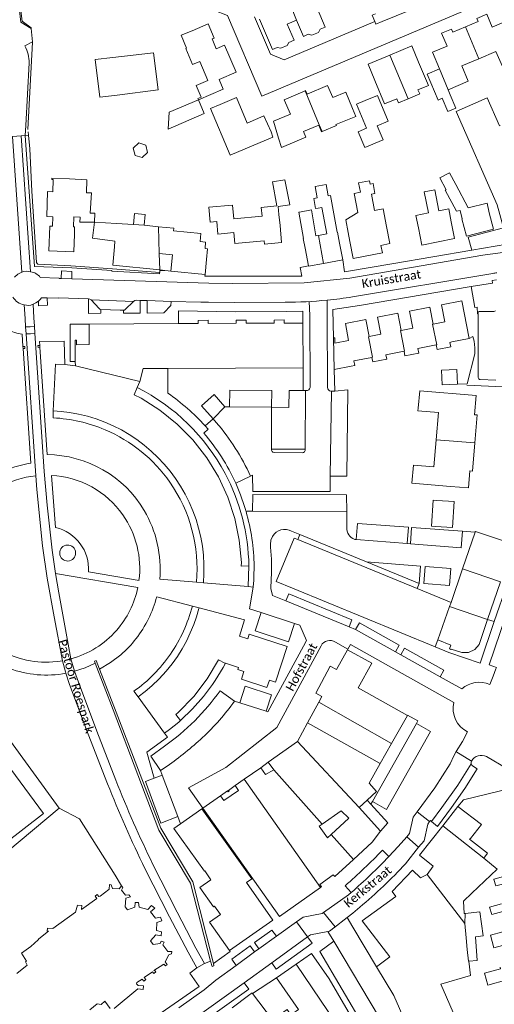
# Model space of a CAD drawing. Extents: x 177628 to 188968, y 384226 to 390673.
# Tile 143 of 256: x 183325 to 183461, y 386224 to 386505. Entities that reach past the tile are written whole.
import ezdxf

# ---------------------------------------------------------------- set-up
doc = ezdxf.new("R2010")
doc.units = 0
for name, color, linetype, lineweight in [('B01_D', 14, 'Continuous', 9), ('B01_F', 14, 'Continuous', 9), ('B01_T', 14, 'Continuous', 9), ('B02_F', 14, 'Continuous', 9), ('B02_T', 14, 'Continuous', 9), ('B07_D', 14, 'Continuous', 9), ('B07_T', 14, 'Continuous', 9), ('B11_D', 14, 'Continuous', 9), ('B11_F', 14, 'Continuous', 9), ('B11_S', 14, 'Continuous', 9), ('B14_F', 14, 'Continuous', 9), ('T01_T', 253, 'Continuous', 9), ('T03_F', 253, 'Continuous', 9), ('T03_T', 253, 'Continuous', 9), ('T04_F', 253, 'HAAG', 9), ('T04_T', 253, 'HAAG', 9), ('T05_F', 253, 'Continuous', 9), ('T05_T', 253, 'Continuous', 9), ('V00_F', 8, 'Continuous', 9), ('V00_T', 8, 'Continuous', 9), ('Z06', 7, 'Continuous', 9)]:
    doc.layers.add(name, color=color, linetype=linetype, lineweight=lineweight)
doc.styles.add('Legend', font='calibri.ttf')
doc.linetypes.add('HAAG', pattern='A,4,-1,[5,TOPOCAD.SHX,S=0.35,R=0,X=-0.35,Y=-0.35],-1', length=6)

msp = doc.modelspace()

# ---------------------------------------------------------------- linework, layer by layer
at = {"layer": 'B01_D', "linetype": 'Continuous'}
for points in [[(183383.786, 386497.289), (183381.344, 386496.25), (183380.19, 386499.02), (183380.819, 386499.28), (183379.091, 386503.331), (183374.492, 386501.369)], [(183406.691, 386484.221), (183406.859, 386484.292), (183407.289, 386483.286), (183413.138, 386485.744), (183414.591, 386482.287), (183418.281, 386483.831), (183420.211, 386479.219)], [(183399.181, 386470.771), (183397.694, 386475.545), (183402.508, 386477.542), (183400.727, 386481.705), (183406.691, 386484.221)], [(183340.961, 386443.372), (183340.79, 386438.375), (183333.689, 386438.618), (183333.924, 386445.702), (183334.724, 386445.675), (183334.814, 386448.363), (183333.075, 386448.422), (183333.314, 386455.533), (183334.803, 386455.483), (183334.921, 386458.981), (183334.521, 386458.995), (183334.531, 386459.294), (183339.529, 386459.127)]]:
    msp.add_lwpolyline(points, dxfattribs=at)
at = {"layer": 'B01_F', "linetype": 'Continuous'}
for points in [[(183449.799, 386478.331), (183461.45, 386451.787), (183463.251, 386445.213)], [(183399.274, 386448.937), (183399.051, 386451.274), (183402.369, 386451.73)], [(183379.287, 386451.037), (183379.693, 386446.78), (183381.545, 386446.957), (183381.882, 386443.419), (183386.365, 386443.846)], [(183346.663, 386446.798), (183342.553, 386446.756), (183342.562, 386448.268), (183340.84, 386448.279)], [(183418.327, 386447.469), (183419.003, 386443.868)], [(183378.626, 386436.158), (183378.922, 386439.216), (183378.185, 386439.287), (183378.363, 386441.125)], [(183457.648, 386265.496), (183458.741, 386266.902), (183453.609, 386270.882), (183453.828, 386271.153)], [(183454.271, 386255.561), (183461.444, 386262.421), (183457.648, 386265.496)], [(183449.597, 386220.046), (183445.39, 386229.641), (183453.815, 386232.04), (183453.405, 386236.182)]]:
    msp.add_lwpolyline(points, dxfattribs=at)
at = {"layer": 'B01_T', "linetype": 'Continuous'}
for points in [[(183411.056, 386501.796), (183412.423, 386502.375), (183409.385, 386509.559), (183412.047, 386510.685)], [(183398.775, 386496.604), (183397.406, 386496.025), (183393.724, 386504.689)], [(183466.184, 386499.574), (183464.235, 386504.182), (183460.062, 386502.417), (183458.509, 386506.088), (183455.677, 386504.891), (183456.062, 386503.982), (183452.445, 386502.452)], [(183404.278, 386504.421), (183401.611, 386503.285), (183403.576, 386498.633), (183402.1, 386498.009)], [(183407.621, 386500.34), (183406.263, 386499.765), (183404.278, 386504.421)], [(183452.445, 386502.452), (183448.824, 386500.92), (183448.441, 386501.826), (183445.611, 386500.629), (183447.168, 386496.97), (183443.029, 386495.209), (183445.041, 386490.482)], [(183374.492, 386501.369), (183371.364, 386500.139), (183372.947, 386496.358), (183372.701, 386496.255)], [(183407.621, 386500.34), (183408.64, 386500.1), (183410.49, 386500.86), (183411.056, 386501.796)], [(183456.223, 386493.395), (183461.1, 386495.469), (183462.947, 386491.126), (183468.67, 386493.56), (183466.184, 386499.574)], [(183372.701, 386496.255), (183374.613, 386491.743), (183376.73, 386492.64), (183379.028, 386487.216), (183375.648, 386485.785), (183377.088, 386482.387), (183376.185, 386482.005), (183376.31, 386481.71)], [(183376.31, 386481.71), (183383.409, 386484.717), (183382.239, 386487.48), (183387.074, 386489.527), (183383.786, 386497.289)], [(183398.775, 386496.604), (183399.79, 386496.35), (183401.63, 386497.12), (183402.1, 386498.009)], [(183430.879, 386494.407), (183437.09, 386497.02), (183439.029, 386492.411)], [(183426.599, 386487.181), (183424.66, 386491.79), (183430.879, 386494.407)], [(183439.029, 386492.411), (183441.85, 386485.75), (183438.89, 386484.507)], [(183447.467, 386484.565), (183453.186, 386486.997), (183451.347, 386491.322), (183456.223, 386493.395)], [(183426.599, 386487.181), (183429.379, 386480.513), (183432.842, 386481.967)], [(183396.998, 386472.548), (183394.986, 386477.125), (183390.188, 386475.016), (183387.137, 386482.307), (183382.524, 386480.377)], [(183382.524, 386480.377), (183379.74, 386479.21), (183385.384, 386465.876), (183397.53, 386471), (183396.998, 386472.548)], [(183415.518, 386474.596), (183421.157, 386476.959), (183420.211, 386479.219)], [(183410.616, 386474.492), (183406.25, 386472.662), (183406.945, 386471.003), (183400.014, 386468.098), (183399.181, 386470.771)], [(183339.529, 386459.127), (183344.489, 386458.913)], [(183344.364, 386455.205), (183344.489, 386458.913)], [(183449.673, 386457.5), (183453.218, 386450.889), (183458.624, 386452.182), (183459.223, 386449.485)], [(183416.549, 386440.831), (183415.937, 386443.979), (183415.828, 386443.958), (183413.926, 386454.397)], [(183422.465, 386455.334), (183420.746, 386455.011), (183421.772, 386449.544)], [(183429.913, 386445.58), (183428.925, 386450.604), (183426.515, 386450.129), (183425.666, 386454.769)], [(183438.992, 386445.186), (183438.322, 386448.724), (183441.867, 386449.421), (183440.685, 386455.425), (183443.672, 386456.013), (183444.848, 386450.039), (183447.666, 386450.594), (183448.371, 386446.895)], [(183451.407, 386447.761), (183451.468, 386447.776), (183450.887, 386450.172), (183449.828, 386449.931), (183446.637, 386455.907), (183446.92, 386456.056)], [(183399.274, 386448.937), (183399.564, 386445.891)], [(183405.093, 386449.689), (183404.972, 386449.668)], [(183404.972, 386449.668), (183406.255, 386442.187), (183406.157, 386442.169), (183406.712, 386439.35)], [(183410.549, 386443.001), (183409.803, 386442.86), (183408.503, 386450.274)], [(183410.406, 386450.824), (183411.516, 386451.026), (183412.897, 386443.445), (183410.549, 386443.001)], [(183451.407, 386447.761), (183452.675, 386442.823), (183460.423, 386444.812), (183459.223, 386449.485)], [(183340.961, 386443.372), (183340.973, 386445.425), (183340.744, 386445.433), (183340.84, 386448.279)], [(183352.527, 386441.395), (183346.088, 386442.2), (183346.663, 386446.798)], [(183352.999, 386446.417), (183357.774, 386446.133)], [(183386.365, 386443.846), (183386.662, 386440.728), (183395.011, 386441.523), (183395.105, 386440.534), (183400.029, 386441.003), (183399.564, 386445.891)], [(183386.373, 386447.709), (183394.434, 386448.476)], [(183438.992, 386445.186), (183439.986, 386440.255), (183449.33, 386442.138), (183448.371, 386446.895)], [(183419.003, 386443.868), (183419.479, 386441.334)], [(183429.913, 386445.58), (183430.878, 386440.674), (183428.337, 386440.174), (183428.752, 386438.065), (183420.403, 386436.421), (183419.479, 386441.334)], [(183352.37, 386439.73), (183352.527, 386441.395)], [(183417.437, 386436.044), (183416.549, 386440.831)], [(183352.37, 386439.73), (183351.878, 386434.516), (183365.314, 386433.255)], [(183365.158, 386437.885), (183365.314, 386433.255)], [(183368.439, 386432.855), (183368.891, 386437.523), (183365.158, 386437.885)], [(183406.712, 386439.35), (183407.639, 386434.356)], [(183378.214, 386431.908), (183378.626, 386436.158)], [(183407.639, 386434.356), (183407.662, 386434.23), (183412, 386435.035)], [(183412, 386435.035), (183417.437, 386436.044)], [(183368.439, 386432.855), (183378.214, 386431.908)], [(183443.224, 386417.729), (183446.523, 386418.369), (183445.583, 386423.229), (183451.404, 386424.355), (183453.482, 386413.604)], [(183424.935, 386414.188), (183428.255, 386414.832), (183427.316, 386419.692), (183433.141, 386420.818), (183434.078, 386415.957)], [(183434.078, 386415.957), (183437.403, 386416.598), (183436.455, 386421.456), (183442.281, 386422.588), (183443.224, 386417.729)], [(183345.143, 386417.755), (183339.731, 386417.726), (183339.776, 386407.098), (183341.224, 386407.103)], [(183345.143, 386417.755), (183345.179, 386411.903), (183341.588, 386411.876), (183341.59, 386413.126), (183341.21, 386413.121), (183341.224, 386407.103)], [(183345.143, 386417.755), (183370.602, 386417.897)], [(183370.602, 386417.897), (183376.281, 386417.929), (183376.267, 386418.795), (183379.1, 386418.818), (183379.122, 386417.928), (183387.075, 386417.977), (183387.061, 386418.843), (183389.9, 386418.857), (183389.925, 386417.983), (183397.884, 386418.021), (183397.881, 386418.895), (183400.71, 386418.913), (183400.735, 386418.043), (183406.065, 386418.057)], [(183406.065, 386418.057), (183406.13, 386405.302)], [(183414.846, 386413.837), (183415.163, 386413.825), (183415.197, 386412.306), (183419.126, 386413.065), (183418.186, 386417.929), (183424, 386419.049), (183424.935, 386414.188)], [(183414.975, 386404.816), (183414.846, 386413.837)], [(183448.573, 386412.655), (183447.987, 386412.545), (183448.24, 386411.23), (183444.315, 386410.473), (183444.062, 386411.788)], [(183453.482, 386413.604), (183448.573, 386412.655)], [(183434.906, 386410.023), (183429.725, 386409.024), (183429.979, 386407.709), (183426.034, 386406.948), (183425.781, 386408.263)], [(183444.062, 386411.788), (183438.861, 386410.785), (183439.114, 386409.47), (183435.16, 386408.708), (183434.906, 386410.023)], [(183341.224, 386407.103), (183341.227, 386405.84)], [(183425.781, 386408.263), (183420.59, 386407.262), (183420.843, 386405.947), (183419.881, 386405.779)], [(183334.93, 386393.011), (183335.612, 386406.347)], [(183338.19, 386406.182), (183335.612, 386406.347)], [(183341.227, 386405.84), (183338.19, 386406.182)], [(183367.57, 386405.123), (183360.532, 386405.09), (183359.655, 386401.336)], [(183406.13, 386405.302), (183367.57, 386405.123)], [(183419.881, 386405.779), (183414.975, 386404.816)], [(183359.655, 386401.336), (183358.895, 386399.637)], [(183358.895, 386399.637), (183357.987, 386397.609), (183359.964, 386396.658), (183365.341, 386393.249), (183370.287, 386389.255), (183374.736, 386384.719), (183378.684, 386379.663), (183382.02, 386374.17), (183384.698, 386368.379), (183386.663, 386362.354), (183387.942, 386356.129), (183388.589, 386349.766), (183388.486, 386348.755), (183390.685, 386348.813)], [(183438.963, 386393.754), (183439.375, 386398.737), (183455.43, 386397.408), (183454.976, 386391.917), (183455.743, 386391.853), (183455.076, 386383.853)], [(183377.744, 386344.004), (183377.881, 386346.618), (183377.896, 386349.236), (183377.741, 386351.85), (183377.433, 386354.449), (183376.982, 386357.021), (183376.379, 386359.577), (183375.64, 386362.077), (183374.755, 386364.539), (183373.715, 386366.953), (183372.541, 386369.293), (183371.239, 386371.558), (183369.806, 386373.752), (183368.249, 386375.851), (183366.574, 386377.859), (183364.78, 386379.766), (183362.883, 386381.566), (183360.881, 386383.253), (183358.788, 386384.82), (183356.608, 386386.265), (183354.349, 386387.583), (183352.007, 386388.761), (183349.604, 386389.802), (183347.149, 386390.698), (183344.65, 386391.454), (183342.108, 386392.072), (183339.537, 386392.542), (183337.235, 386392.841), (183334.93, 386393.011)], [(183444.042, 386384.773), (183444.701, 386392.519), (183438.888, 386393.014), (183438.963, 386393.754)], [(183448.129, 386371.466), (183437.164, 386372.411), (183437.598, 386377.506), (183443.381, 386377.014), (183444.042, 386384.773)], [(183455.076, 386383.853), (183454.408, 386375.852), (183453.651, 386375.915), (183453.247, 386371.042), (183448.129, 386371.466)], [(183403.599, 386356.748), (183398.489, 386344.336), (183403.112, 386342.432)], [(183404.657, 386356.313), (183403.599, 386356.748)], [(183438.658, 386342.347), (183404.657, 386356.313)], [(183451.592, 386347.997), (183455.177, 386358.466)], [(183455.177, 386358.466), (183455.204, 386358.546), (183455.243, 386358.659), (183466.098, 386355.001)], [(183390.474, 386342.98), (183390.685, 386348.813)], [(183448.302, 386338.386), (183451.592, 386347.997)], [(183377.744, 386344.004), (183390.474, 386342.98)], [(183443.744, 386325.78), (183403.112, 386342.432)], [(183448.302, 386338.386), (183438.658, 386342.347)], [(183462.424, 386344.288), (183458.75, 386333.576)], [(183464.297, 386343.647), (183460.635, 386332.931)], [(183367.15, 386318.842), (183368.795, 386320.896), (183370.318, 386323.043), (183371.644, 386325.147), (183372.871, 386327.353), (183373.989, 386329.715), (183374.979, 386332.142), (183375.767, 386334.329), (183376.465, 386336.658), (183376.497, 386336.875)], [(183376.497, 386336.875), (183389.438, 386333.478)], [(183390.811, 386329.338), (183390.413, 386328.027), (183388.005, 386328.759), (183389.438, 386333.478)], [(183458.75, 386333.576), (183456.286, 386326.39), (183455.118, 386324.985), (183453.257, 386324.092), (183451.429, 386324.096), (183448.372, 386325.129), (183448.284, 386325.032), (183447.867, 386325.174), (183448.279, 386326.236), (183444.557, 386327.764)], [(183460.635, 386332.931), (183456.594, 386321.105), (183447.66, 386324.175), (183443.744, 386325.78)], [(183390.811, 386329.338), (183401.577, 386325.824), (183398.279, 386315.711)], [(183443.744, 386325.78), (183444.557, 386327.764)], [(183410.591, 386309.972), (183411.471, 386311.61), (183409.749, 386312.569), (183413.844, 386320.223), (183415.652, 386319.256), (183418.834, 386324.874)], [(183435.887, 386306.194), (183421.815, 386314.069), (183425.748, 386321.085), (183418.834, 386324.874)], [(183384.014, 386321.077), (183383.82, 386321.139), (183382.049, 386322.01), (183378.848, 386316.662), (183374.97, 386311.61), (183370.515, 386307.061), (183369.83, 386306.456), (183371.216, 386304.799)], [(183388.554, 386316.538), (183389.248, 386318.681), (183387.5, 386319.247), (183387.711, 386319.903), (183384.014, 386321.077)], [(183363.047, 386314.643), (183365.167, 386316.676), (183367.15, 386318.842)], [(183359.118, 386311.478), (183361.125, 386313.003), (183363.047, 386314.643)], [(183388.554, 386316.538), (183395.83, 386314.163)], [(183395.83, 386314.163), (183396.527, 386316.286), (183398.279, 386315.711)], [(183359.118, 386311.478), (183366.644, 386301.13)], [(183377.731, 386311.595), (183374.613, 386308.063), (183371.216, 386304.799)], [(183407.446, 386304.121), (183410.591, 386309.972)], [(183431.387, 386298.227), (183435.887, 386306.194)], [(183366.644, 386301.13), (183368.023, 386302.152), (183369.371, 386303.215)], [(183370.687, 386304.318), (183369.371, 386303.215)], [(183371.216, 386304.799), (183370.687, 386304.318)], [(183404.532, 386298.752), (183404.579, 386298.785), (183407.446, 386304.121)], [(183396.206, 386292.916), (183404.532, 386298.752)], [(183428.142, 386292.483), (183431.387, 386298.227)], [(183396.206, 386292.916), (183394.063, 386291.301)], [(183397.78, 386290.716), (183396.206, 386292.916)], [(183424.365, 386282.034), (183427.08, 386284.55), (183424.96, 386286.85), (183428.142, 386292.483)], [(183389.372, 386288.002), (183394.063, 386291.301)], [(183394.063, 386291.301), (183395.398, 386289.403), (183397.78, 386290.716)], [(183382.647, 386283.296), (183383.596, 386281.97), (183387.74, 386284.837), (183386.791, 386286.186)], [(183386.791, 386286.186), (183384.844, 386284.839)], [(183386.791, 386286.186), (183389.372, 386288.002)], [(183377.583, 386279.755), (183382.647, 386283.296)], [(183384.583, 386284.658), (183382.647, 386283.296)], [(183384.844, 386284.839), (183384.583, 386284.658)], [(183384.583, 386284.658), (183384.766, 386284.395), (183385.027, 386284.576)], [(183385.027, 386284.576), (183384.844, 386284.839)], [(183422.16, 386279.99), (183424.365, 386282.034)], [(183450.254, 386280.253), (183445.939, 386274.748)], [(183453.828, 386271.153), (183457.01, 386275.09), (183450.254, 386280.253)], [(183371.218, 386275.27), (183377.291, 386279.549)], [(183377.291, 386279.549), (183391.486, 386259.58)], [(183377.583, 386279.755), (183399.434, 386248.854), (183411.079, 386257.151)], [(183428.192, 386273.226), (183422.16, 386279.99)], [(183380.898, 386251.831), (183380.635, 386251.645), (183376.742, 386257.151), (183379.845, 386259.345), (183378.172, 386261.933), (183378.009, 386261.816), (183369.307, 386273.924), (183371.218, 386275.27)], [(183445.939, 386274.748), (183439.35, 386266.34), (183443.196, 386263.222), (183441.551, 386260.866)], [(183420.494, 386265.171), (183425.83, 386270.07), (183428.218, 386273.197), (183428.192, 386273.226)], [(183411.079, 386257.151), (183411.429, 386257.4), (183410.939, 386258.048), (183414.743, 386260.737), (183415.157, 386260.272), (183420.494, 386265.171)], [(183427.05, 386234.58), (183430.87, 386237.4), (183423.006, 386247.636), (183432.54, 386254.61), (183431.52, 386255.98), (183437.35, 386262.1), (183439.654, 386259.911), (183441.551, 386260.866)], [(183467.061, 386253.728), (183465.653, 386258.798), (183461.09, 386257.621), (183460.519, 386259.44), (183460.59, 386259.545), (183471.13, 386262.525)], [(183347.36, 386254.05), (183346.903, 386254.669), (183347.487, 386255.14), (183347.915, 386254.618), (183348.272, 386254.721), (183350.818, 386256.552), (183350.901, 386256.676), (183350.943, 386257.967), (183351.482, 386257.951), (183351.79, 386256.893), (183353.695, 386256.729), (183354.421, 386257.588)], [(183385.133, 386239.178), (183397.502, 386247.881), (183390.004, 386258.537), (183391.486, 386259.58)], [(183354.421, 386257.588), (183354.747, 386257.191), (183354.346, 386256.433), (183355.571, 386254.94), (183356.489, 386255.076), (183356.954, 386254.51), (183355.61, 386254.129), (183355.393, 386251.634), (183356.082, 386250.796), (183358.16, 386251.554), (183358.275, 386252.869), (183359.246, 386252.836), (183359.441, 386251.557), (183361.887, 386250.843), (183362.906, 386252.049), (183363.897, 386251.226), (183362.608, 386250.19), (183364.035, 386248.446), (183365.469, 386248.655), (183365.841, 386247.656), (183364.422, 386247.141), (183364.347, 386244.914), (183365.76, 386244.496), (183365.663, 386243.404), (183364.141, 386243.671), (183362.682, 386241.945), (183363.427, 386240.914), (183365.369, 386241.183), (183365.726, 386241.861), (183366.568, 386241.609), (183366.144, 386240.803), (183367.61, 386238.945), (183368.693, 386238.917), (183368.633, 386238.27), (183367.905, 386237.982), (183366.87, 386235.95), (183367.386, 386235.156), (183366.905, 386234.791), (183366.427, 386235.331)], [(183324.542, 386232.661), (183327.505, 386235.051), (183326.978, 386235.951), (183327.288, 386236.137), (183325.928, 386238.45), (183328.499, 386240.308), (183330.651, 386242.191), (183330.865, 386242.494), (183333.561, 386244.667), (183333.207, 386244.695), (183333.287, 386245.604), (183334.848, 386245.473), (183341.259, 386250.098), (183341.858, 386252.122), (183343.094, 386252.018), (183342.995, 386250.906), (183347.36, 386254.05)], [(183380.898, 386251.831), (183382.557, 386249.482), (183379.42, 386247.267), (183385.133, 386239.178)], [(183404.157, 386235.328), (183408.5, 386238.34), (183413.53, 386231.15), (183421.4, 386217.76), (183420.073, 386216.83)], [(183366.427, 386235.331), (183363.619, 386233.497), (183363.806, 386233.541)], [(183398.541, 386231.434), (183404.157, 386235.328)], [(183363.806, 386233.541), (183364.177, 386233.09), (183363.615, 386232.655), (183363.215, 386233.14), (183360.887, 386231.498), (183361.335, 386230.959), (183360.728, 386230.472), (183360.29, 386230.994), (183358.73, 386230.116), (183358.637, 386229.719), (183359.137, 386229.218), (183360.62, 386229.16), (183360.53, 386228.09), (183359.02, 386228.26), (183352.27, 386222.65)], [(183439.14, 386210.05), (183431.96, 386226.4), (183427.05, 386234.58)], [(183398.582, 386231.375), (183398.541, 386231.434)], [(183403.223, 386221.208), (183404.845, 386222.372), (183398.582, 386231.375)], [(183385.927, 386222.844), (183390.564, 386226.326), (183391.611, 386227.113), (183391.719, 386226.97)], [(183391.719, 386226.97), (183397.4, 386219.418), (183401.617, 386222.345), (183402.678, 386220.817), (183403.223, 386221.208)], [(183351.17, 386222.64), (183349.65, 386224.72), (183348.57, 386223.84), (183347.44, 386223.96), (183345.37, 386222.322)]]:
    msp.add_lwpolyline(points, dxfattribs=at)
for centre, radius, start, end in [((183332.979, 386348.152), 57.64, 27.94984, 63.28013), ((183333.058, 386348.018), 57.633, 0.79013, 28.10443), ((183329.841, 386350.151), 61.481, 321.16284, 331.77835)]:
    msp.add_arc(centre, radius, start, end, dxfattribs=at)
at = {"layer": 'B02_F', "linetype": 'Continuous'}
for points in [[(183455.236, 386243.071), (183457.431, 386243.349), (183456.536, 386250.249)], [(183453.405, 386236.182), (183455.801, 386236.33), (183455.236, 386243.071)]]:
    msp.add_lwpolyline(points, dxfattribs=at)
at = {"layer": 'B02_T', "linetype": 'Continuous'}
for points in [[(183351.884, 386493.713), (183346.919, 386493.122), (183348.19, 386482.446), (183353.155, 386483.037)], [(183353.155, 386483.037), (183364.829, 386484.476), (183363.544, 386495.097), (183351.884, 386493.713)], [(183445.799, 386482.12), (183444.62, 386481.62), (183441.52, 386488.98), (183445.041, 386490.482)], [(183427.274, 386474.3), (183430.408, 386475.625), (183427.31, 386482.95), (183423.81, 386481.49)], [(183447.467, 386484.565), (183448.069, 386483.083)], [(183376.31, 386481.71), (183377.98, 386477.75), (183367.641, 386473.311), (183367.962, 386478.174), (183376.31, 386481.71)], [(183423.7, 386468.038), (183421.809, 386472.534), (183424.243, 386473.558), (183421.343, 386480.453), (183423.81, 386481.49)], [(183444.242, 386367.468), (183443.191, 386367.561), (183442.747, 386360.152), (183443.849, 386360.086)], [(183444.242, 386367.468), (183449.178, 386367.172), (183448.736, 386359.793), (183443.849, 386360.086)]]:
    msp.add_lwpolyline(points, dxfattribs=at)
at = {"layer": 'B07_D', "linetype": 'Continuous'}
for points in [[(183402.611, 386508.461), (183404.278, 386504.421)], [(183452.445, 386502.452), (183456.223, 386493.395)], [(183430.879, 386494.407), (183436.093, 386481.984)], [(183406.691, 386484.221), (183410.758, 386474.568), (183411.555, 386472.601)], [(183357.774, 386446.133), (183360.836, 386445.906)], [(183365.158, 386437.885), (183364.9, 386445.512)], [(183410.549, 386443.001), (183412, 386435.035)], [(183443.224, 386417.729), (183443.07, 386417.699), (183444.216, 386411.818), (183444.062, 386411.788)], [(183434.078, 386415.957), (183433.925, 386415.928), (183435.062, 386410.053), (183434.906, 386410.023)], [(183425.781, 386408.263), (183425.935, 386408.293), (183424.791, 386414.16), (183424.935, 386414.188)], [(183341.227, 386405.84), (183359.655, 386401.336)], [(183444.042, 386384.773), (183455.076, 386383.853)], [(183451.592, 386347.997), (183462.424, 386344.288)], [(183447.914, 386337.286), (183444.557, 386327.764)], [(183448.302, 386338.386), (183447.914, 386337.286)], [(183447.914, 386337.286), (183458.75, 386333.576)], [(183458.75, 386333.576), (183460.635, 386332.931)], [(183410.591, 386309.972), (183431.387, 386298.227)], [(183407.446, 386304.121), (183428.142, 386292.483)], [(183404.532, 386298.752), (183422.16, 386279.99)], [(183397.78, 386290.716), (183411.562, 386275.216)], [(183389.372, 386288.002), (183411.079, 386257.151)], [(183445.939, 386274.748), (183457.648, 386265.496)], [(183414.174, 386272.278), (183420.494, 386265.171)], [(183441.551, 386260.866), (183452.276, 386246.902)], [(183452.354, 386249.768), (183452.276, 386246.902)], [(183452.276, 386246.902), (183452.644, 386242.836)], [(183452.644, 386242.836), (183452.948, 386239.475), (183453.297, 386236.175), (183453.405, 386236.182)], [(183404.157, 386235.328), (183417.876, 386215.017)]]:
    msp.add_lwpolyline(points, dxfattribs=at)
at = {"layer": 'B07_T', "linetype": 'Continuous'}
msp.add_lwpolyline([(183445.041, 386490.482), (183447.467, 386484.565)], dxfattribs=at)
at = {"layer": 'B11_D', "linetype": 'Continuous'}
msp.add_lwpolyline([(183400.972, 386458.897), (183402.369, 386451.73)], dxfattribs=at)
at = {"layer": 'B11_F', "linetype": 'Continuous'}
for points in [[(183415.637, 386474.312), (183411.555, 386472.601)], [(183415.518, 386474.596), (183415.637, 386474.312)], [(183364.9, 386445.512), (183360.836, 386445.906)], [(183411.562, 386275.216), (183417.022, 386279.049), (183419.151, 386276.907)], [(183414.174, 386272.278), (183413.129, 386271.306), (183410.745, 386274.643), (183411.562, 386275.216)], [(183419.151, 386276.907), (183414.174, 386272.278)], [(183451.904, 386253.256), (183454.271, 386255.561)], [(183452.354, 386249.768), (183452.035, 386249.731), (183451.904, 386253.256)]]:
    msp.add_lwpolyline(points, dxfattribs=at)
at = {"layer": 'B11_S', "linetype": 'Continuous'}
for points in [[(183438.89, 386484.507), (183439.371, 386483.361), (183436.093, 386481.984)], [(183436.093, 386481.984), (183433.323, 386480.821), (183432.842, 386481.967)], [(183462.316, 386474.368), (183462.085, 386474.244), (183458.596, 386482.192), (183449.799, 386478.331)], [(183411.555, 386472.601), (183411.43, 386472.549), (183410.616, 386474.492)], [(183446.92, 386456.056), (183445.149, 386459.433), (183447.901, 386460.877), (183449.673, 386457.5)], [(183394.434, 386448.476), (183394.193, 386451.011), (183398.648, 386451.436), (183397.448, 386458.279), (183400.972, 386458.897)], [(183410.406, 386450.824), (183409.683, 386450.692), (183409.166, 386453.53), (183410.178, 386453.714), (183409.577, 386457.013), (183412.696, 386457.58), (183413.296, 386454.282), (183413.926, 386454.397)], [(183425.666, 386454.769), (183426.618, 386454.948), (183426.085, 386457.788), (183425.276, 386457.636), (183425.092, 386458.615), (183421.959, 386458.027), (183422.465, 386455.334)], [(183344.364, 386455.205), (183345.789, 386455.119), (183345.446, 386449.411), (183346.815, 386449.329), (183346.663, 386446.798)], [(183379.287, 386451.037), (183385.995, 386451.676), (183386.373, 386447.709)], [(183408.503, 386450.274), (183405.093, 386449.689)], [(183418.327, 386447.469), (183421.772, 386449.544)], [(183346.663, 386446.798), (183352.999, 386446.417)], [(183378.363, 386441.125), (183376.809, 386441.275), (183377.03, 386443.548), (183369.236, 386444.303), (183369.312, 386445.084), (183364.9, 386445.512)], [(183462.674, 386252.509), (183459.262, 386251.588), (183459.935, 386249.472), (183463.063, 386250.347)], [(183463.055, 386244.515), (183459.542, 386243.52), (183460.485, 386239.932), (183465.487, 386241.247), (183465.022, 386243.124)]]:
    msp.add_lwpolyline(points, dxfattribs=at)
at = {"layer": 'B14_F', "linetype": 'Continuous'}
for points in [[(183445.799, 386482.12), (183447.381, 386478.329), (183449.657, 386479.279), (183448.069, 386483.083)], [(183423.7, 386468.038), (183428.974, 386470.258), (183427.274, 386474.3)], [(183358.236, 386465.83), (183360.241, 386465.257), (183361.836, 386466.645), (183361.354, 386468.718), (183359.282, 386469.395), (183357.714, 386467.936), (183358.236, 386465.83)], [(183360.836, 386445.906), (183361.136, 386448.996), (183358.08, 386449.292), (183357.774, 386446.133)], [(183450.139, 386400.625), (183449.991, 386404.791), (183445.621, 386404.636), (183445.769, 386400.47), (183450.139, 386400.625)], [(183456.536, 386250.249), (183452.354, 386249.768)], [(183462.302, 386234.463), (183462.434, 386233.995), (183457.853, 386232.71), (183458.797, 386229.345), (183469.657, 386232.386)]]:
    msp.add_lwpolyline(points, dxfattribs=at)
at = {"layer": 'T01_T', "linetype": 'Continuous'}
for points in [[(183326.336, 386410.783), (183326.871, 386410.819), (183326.835, 386411.357), (183326.3, 386411.322)], [(183326.3, 386411.322), (183326.336, 386410.783)], [(183331.15, 386411.123), (183330.616, 386411.08), (183330.572, 386411.622), (183331.11, 386411.665)], [(183331.11, 386411.665), (183331.15, 386411.123)], [(183348.109, 386319.419), (183347.187, 386321.815), (183346.706, 386321.699), (183346.924, 386321.127)], [(183346.924, 386321.127), (183351.993, 386307.815)], [(183348.109, 386319.419), (183352.837, 386307.144)], [(183351.993, 386307.815), (183365.046, 386273.539), (183374.098, 386258.397), (183379.786, 386236.154)], [(183352.837, 386307.144), (183365.583, 386274.055), (183374.71, 386258.73), (183380.573, 386235.485)], [(183377.291, 386279.549), (183377.583, 386279.755)], [(183380.573, 386235.485), (183380.692, 386234.789), (183380.209, 386234.659), (183379.786, 386236.154)]]:
    msp.add_lwpolyline(points, dxfattribs=at)
at = {"layer": 'T03_F', "linetype": 'Continuous'}
for points in [[(183328.661, 386502.047), (183328.646, 386502.201), (183326.107, 386504.06), (183323.732, 386522.756)], [(183329.032, 386498.228), (183328.661, 386502.047)], [(183327.658, 386473.185), (183329.046, 386498.084), (183329.032, 386498.228)]]:
    msp.add_lwpolyline(points, dxfattribs=at)
at = {"layer": 'T03_T', "linetype": 'Continuous'}
for points in [[(183454.243, 386438.853), (183431.987, 386435.013)], [(183365.314, 386433.255), (183365.342, 386432.426), (183351.787, 386433.543), (183339.984, 386434.367)], [(183402.703, 386431.434), (183380.487, 386431.377)], [(183473.342, 386392.1), (183473.322, 386399.361), (183452.839, 386400.351)]]:
    msp.add_lwpolyline(points, dxfattribs=at)
at = {"layer": 'T04_F', "linetype": 'HAAG'}
for points in [[(183327.742, 386472.505), (183327.85, 386471.571)], [(183327.85, 386471.571), (183328.301, 386467.687)], [(183339.984, 386434.367), (183330.508, 386434.863), (183330.303, 386434.999), (183330.171, 386435.316), (183328.859, 386455.619)]]:
    msp.add_lwpolyline(points, dxfattribs=at)
at = {"layer": 'T04_T', "linetype": 'HAAG'}
msp.add_lwpolyline([(183451.82, 386282.14), (183465.18, 386285.35)], dxfattribs=at)
at = {"layer": 'T05_F', "linetype": 'Continuous'}
for points in [[(183450.139, 386400.625), (183452.936, 386400.741), (183455.056, 386409.23), (183455.088, 386410.938), (183454.869, 386412.862), (183454.49, 386414.224), (183453.482, 386413.604)], [(183414.975, 386404.816), (183415.2, 386398.659)], [(183336.659, 386279.751), (183321.254, 386300.951)], [(183336.659, 386279.751), (183307.225, 386255.242)], [(183352.567, 386260.681), (183342.448, 386276.764), (183336.659, 386279.751)]]:
    msp.add_lwpolyline(points, dxfattribs=at)
at = {"layer": 'T05_T', "linetype": 'Continuous'}
for points in [[(183415.2, 386398.659), (183418.926, 386399.02)], [(183333.442, 386211.699), (183339.626, 386203.348), (183376.53, 386228.904)]]:
    msp.add_lwpolyline(points, dxfattribs=at)
at = {"layer": 'V00_F', "linetype": 'Continuous'}
for points in [[(183450.815, 386515.894), (183449.336, 386512.714), (183448.865, 386512.289), (183448.148, 386511.977), (183428.723, 386504.021), (183426.915, 386503.229)], [(183325.737, 386503.834), (183328.661, 386502.047)], [(183326.843, 386497.018), (183329.032, 386498.228)], [(183463.251, 386445.213), (183453.235, 386442.562), (183454.243, 386438.853)], [(183408.055, 386420.191), (183407.916, 386424.178)], [(183413.01, 386420.556), (183413.003, 386424.575)], [(183327.238, 386414.944), (183327.065, 386416.984)], [(183329.72, 386415.125), (183329.574, 386417.141)], [(183352.567, 386260.681), (183354.421, 386257.588)], [(183420.31, 386245.85), (183418.739, 386248.598)], [(183414.89, 386241.855), (183413.176, 386244.601)], [(183414.89, 386241.855), (183427.921, 386219.971), (183425.338, 386218.281), (183426.707, 386216.139), (183425.511, 386215.324)]]:
    msp.add_lwpolyline(points, dxfattribs=at)
at = {"layer": 'V00_T', "linetype": 'Continuous'}
for points in [[(183325.737, 386503.834), (183321.555, 386539.54)], [(183380.656, 386507.243), (183384.585, 386505.669), (183394.364, 386482.756), (183461.23, 386511.06), (183457.2, 386520.59), (183458.79, 386524.51), (183473.987, 386531.027)], [(183426.56, 386504.04), (183400.786, 386493.093), (183396.846, 386494.682), (183392.303, 386505.356)], [(183426.742, 386506.187), (183425.83, 386505.8), (183426.56, 386504.04)], [(183426.915, 386503.229), (183426.56, 386504.04)], [(183328.065, 386492.18), (183327.151, 386474.311)], [(183327.151, 386474.311), (183326.959, 386471.504)], [(183325.777, 386471.415), (183323.323, 386471.237)], [(183325.981, 386432.516), (183323.323, 386471.237)], [(183326.959, 386471.504), (183325.777, 386471.415)], [(183328.479, 386432.677), (183325.777, 386471.415)], [(183327.85, 386471.571), (183326.959, 386471.504)], [(183366.706, 386433.023), (183365.285, 386432.959), (183365.177, 386432.116), (183351.677, 386432.795), (183351.677, 386433), (183340.206, 386433.801), (183329.559, 386434.163), (183326.959, 386471.504)], [(183328.301, 386467.687), (183328.859, 386455.619)], [(183474.161, 386442.274), (183454.243, 386438.853)], [(183457.347, 386437.378), (183419.468, 386430.833), (183406.483, 386429.486), (183385.992, 386429.333), (183379.25, 386429.419), (183340.249, 386430.607)], [(183467.25, 386438.417), (183462.281, 386438.06), (183457.347, 386437.378)], [(183431.987, 386435.013), (183417.991, 386432.599), (183417.437, 386436.044)], [(183325.981, 386432.516), (183324.859, 386431.968), (183323.912, 386431.154)], [(183340.249, 386430.607), (183340.245, 386432.765), (183337.282, 386432.899), (183337.191, 386430.712)], [(183365.314, 386433.255), (183368.439, 386432.855)], [(183380.487, 386431.377), (183378.137, 386431.371), (183378.214, 386431.908)], [(183407.639, 386434.356), (183405.304, 386433.892), (183405.782, 386431.442), (183402.703, 386431.434)], [(183460.265, 386432.201), (183420.218, 386425.479)], [(183337.191, 386430.712), (183336.599, 386430.777), (183336.6, 386430.877), (183331.233, 386431.05)], [(183340.249, 386430.607), (183337.191, 386430.712)], [(183461.311, 386430.346), (183460.001, 386430.162), (183460.133, 386429.428), (183454.015, 386428.508)], [(183454.015, 386428.508), (183422.215, 386423.05), (183414.631, 386421.864), (183414.846, 386413.837)], [(183456.003, 386420.698), (183455.82, 386420.715), (183455.794, 386422.552), (183455.063, 386422.522), (183454.015, 386428.508)], [(183330.682, 386424.263), (183329.971, 386423.759), (183329.185, 386423.383)], [(183329.185, 386423.383), (183329.423, 386419.557)], [(183333.211, 386425.22), (183331.573, 386425.243), (183331.159, 386424.724), (183330.682, 386424.263)], [(183333.211, 386425.22), (183333.321, 386423.129), (183330.737, 386422.986), (183330.682, 386424.263)], [(183345.008, 386424.93), (183336.407, 386425.268), (183336.409, 386425.093), (183333.211, 386425.22)], [(183345.022, 386420.939), (183345.008, 386424.93)], [(183345.706, 386424.619), (183345.378, 386424.821), (183345.008, 386424.93)], [(183347.991, 386422.195), (183345.706, 386424.619)], [(183357.83, 386424.168), (183345.706, 386424.619)], [(183357.83, 386424.168), (183355.418, 386421.86)], [(183358.671, 386424.532), (183358.199, 386424.469), (183357.83, 386424.168)], [(183359.737, 386424.493), (183358.671, 386424.532)], [(183361.704, 386424.443), (183359.737, 386424.493)], [(183359.737, 386424.493), (183359.74, 386422.243)], [(183361.699, 386422.417), (183361.704, 386424.443)], [(183368.508, 386424.232), (183361.704, 386424.443)], [(183368.508, 386424.232), (183368.477, 386423.017)], [(183368.508, 386424.232), (183376.961, 386423.982), (183379.178, 386423.965)], [(183379.178, 386423.965), (183386.464, 386423.909), (183400.997, 386423.953)], [(183326.902, 386419.334), (183326.633, 386423.214)], [(183348.514, 386421.248), (183348.509, 386420.817), (183345.023, 386420.794), (183345.022, 386420.939)], [(183348.523, 386421.923), (183348.217, 386421.98), (183347.991, 386422.195)], [(183348.523, 386421.923), (183348.514, 386421.248)], [(183353.961, 386421.731), (183348.523, 386421.923)], [(183354.952, 386421.696), (183353.961, 386421.731)], [(183359.74, 386422.243), (183359.742, 386420.86), (183354.949, 386420.877), (183354.952, 386421.696)], [(183355.418, 386421.86), (183355.245, 386421.749), (183354.952, 386421.696)], [(183368.477, 386423.017), (183366.416, 386420.931), (183361.695, 386420.879), (183361.699, 386422.417)], [(183406.065, 386418.057), (183406.069, 386421.451), (183401.511, 386421.309), (183386.834, 386421.267), (183370.593, 386421.531), (183370.602, 386417.897)], [(183413.01, 386420.556), (183413.133, 386399.695)], [(183456.076, 386402.557), (183456.003, 386420.698)], [(183456.525, 386421.339), (183460.531, 386421.373), (183460.792, 386421.404), (183461.027, 386421.522)], [(183327.065, 386416.984), (183326.902, 386419.334)], [(183329.423, 386419.557), (183329.574, 386417.141)], [(183408.058, 386419.362), (183408.055, 386420.191)], [(183408.126, 386399.714), (183408.055, 386420.191)], [(183326.3, 386411.322), (183326.045, 386414.914)], [(183329.574, 386417.141), (183328.325, 386416.976), (183327.065, 386416.984)], [(183329.72, 386415.125), (183328.483, 386414.977), (183327.238, 386414.944)], [(183327.238, 386414.944), (183329.977, 386374.517)], [(183329.72, 386415.125), (183332.347, 386375.695), (183333.165, 386366.09), (183334.578, 386353.274), (183335.596, 386346.662)], [(183338.19, 386406.182), (183338.075, 386412.879), (183331.048, 386412.761), (183331.11, 386411.665)], [(183328.55, 386378.087), (183326.336, 386410.783)], [(183331.15, 386411.123), (183333.202, 386380.527)], [(183367.601, 386398.072), (183367.57, 386405.123)], [(183406.15, 386398.789), (183406.13, 386405.302)], [(183461.046, 386401.787), (183456.615, 386401.95)], [(183397.25, 386398.788), (183385.24, 386398.911), (183385.186, 386394.165)], [(183397.25, 386398.788), (183397.185, 386394.029)], [(183406.028, 386398.791), (183402.139, 386398.853), (183402.073, 386394.002)], [(183406.028, 386398.791), (183406.15, 386398.789)], [(183406.15, 386398.789), (183406.867, 386398.778)], [(183406.704, 386382.061), (183406.867, 386398.778)], [(183406.867, 386398.778), (183407.031, 386398.775)], [(183418.926, 386399.02), (183418.617, 386374.409), (183413.879, 386374.427)], [(183414.2, 386398.637), (183413.879, 386374.427)], [(183414.061, 386398.636), (183414.2, 386398.637)], [(183414.2, 386398.637), (183415.2, 386398.659)], [(183383.845, 386394.205), (183380.84, 386397.647), (183377.212, 386394.479), (183380.47, 386390.774)], [(183334.878, 386391.027), (183334.93, 386393.011)], [(183380.47, 386390.774), (183383.845, 386394.205)], [(183385.186, 386394.165), (183383.845, 386394.205)], [(183385.186, 386394.165), (183397.185, 386394.029)], [(183397.185, 386394.029), (183397.105, 386382.126)], [(183397.185, 386394.029), (183402.073, 386394.002)], [(183380.47, 386390.774), (183378.188, 386388.769)], [(183381.384, 386389.735), (183380.47, 386390.774)], [(183377.847, 386386.692), (183379.08, 386387.765), (183378.188, 386388.769)], [(183406.704, 386382.061), (183397.105, 386382.126)], [(183397.895, 386381.116), (183405.875, 386381.06)], [(183337.61, 386321.794), (183335.19, 386334.286), (183333.201, 386345.298), (183331.858, 386354.528), (183330.217, 386370.568), (183329.977, 386374.517)], [(183335.612, 386359.749), (183334.395, 386374.634)], [(183391.152, 386374.382), (183386.928, 386372.398)], [(183399.599, 386370.027), (183391.781, 386370.043), (183391.753, 386374.665), (183391.152, 386374.382)], [(183413.879, 386374.427), (183413.864, 386369.999), (183399.599, 386370.027)], [(183389.435, 386365.758), (183388.282, 386369.116), (183386.928, 386372.398)], [(183391.739, 386364.385), (183391.775, 386369.17), (183418.559, 386369.086), (183418.597, 386364.336)], [(183389.874, 386364.313), (183389.435, 386365.758)], [(183389.874, 386364.313), (183390.188, 386364.403), (183391.739, 386364.385)], [(183391.739, 386364.385), (183418.597, 386364.336)], [(183418.597, 386364.336), (183418.57, 386359.797)], [(183421.301, 386356.351), (183421.635, 386360.916), (183436.22, 386359.854), (183435.813, 386355.231)], [(183436.717, 386355.155), (183437.073, 386359.792), (183451.605, 386358.735)], [(183436.717, 386355.155), (183451.242, 386354.001), (183451.605, 386358.735)], [(183451.605, 386358.735), (183455.177, 386358.466)], [(183397.402, 386357.216), (183396.946, 386356.125), (183396.819, 386354.95)], [(183405.246, 386357.741), (183402.88, 386358.707)], [(183404.657, 386356.313), (183405.246, 386357.741)], [(183405.246, 386357.741), (183424.207, 386349.952)], [(183420.861, 386356.38), (183421.301, 386356.351)], [(183421.301, 386356.351), (183435.813, 386355.231)], [(183396.884, 386354.194), (183396.819, 386354.95)], [(183397.184, 386348.424), (183397.135, 386350.693), (183396.884, 386354.194)], [(183435.813, 386355.231), (183436.717, 386355.155)], [(183392.145, 386345.789), (183392.184, 386348.723)], [(183397.184, 386348.424), (183397.159, 386346.703), (183397.079, 386344.984), (183396.973, 386342.364)], [(183439.256, 386343.769), (183439.626, 386348.782), (183424.207, 386349.952)], [(183424.207, 386349.952), (183439.256, 386343.769)], [(183448.275, 386348.035), (183440.938, 386348.611), (183440.556, 386343.789), (183447.839, 386343.244), (183448.275, 386348.035)], [(183339.991, 386322.334), (183336.507, 386341.133), (183335.596, 386346.662)], [(183335.596, 386346.662), (183359.035, 386342.621)], [(183359.373, 386344.667), (183344.97, 386347.127)], [(183365.273, 386345.028), (183375.757, 386344.168)], [(183392.145, 386345.789), (183392.068, 386344.785), (183391.937, 386342.79)], [(183375.757, 386344.168), (183377.744, 386344.004)], [(183390.474, 386342.98), (183390.471, 386342.908), (183391.937, 386342.79)], [(183391.937, 386342.79), (183390.887, 386336.571), (183394.151, 386335.519)], [(183401.214, 386338.853), (183397.404, 386340.394), (183396.973, 386342.364)], [(183439.256, 386343.769), (183438.658, 386342.347)], [(183374.59, 386337.367), (183364.415, 386340.039)], [(183419.257, 386331.458), (183420.072, 386333.479), (183402.037, 386340.85), (183401.214, 386338.853)], [(183376.497, 386336.875), (183374.59, 386337.367)], [(183419.257, 386331.458), (183401.214, 386338.853)], [(183467.495, 386338.353), (183465.435, 386339.047), (183459.218, 386320.582), (183461.26, 386319.87)], [(183394.151, 386335.519), (183392.473, 386330.303), (183402.017, 386327.196), (183403.718, 386332.371)], [(183394.151, 386335.519), (183403.718, 386332.371)], [(183403.718, 386332.371), (183405.184, 386331.897), (183407.084, 386327.531), (183406.216, 386325.952), (183396.079, 386307.266), (183395.588, 386307.423)], [(183421.12, 386330.692), (183419.257, 386331.458)], [(183432.435, 386324.336), (183433.51, 386326.238), (183422.183, 386332.601), (183421.12, 386330.692)], [(183432.435, 386324.336), (183421.12, 386330.692)], [(183377.583, 386279.755), (183373.509, 386285.533), (183384.125, 386291.389), (183398.64, 386302.756), (183411.267, 386326.059)], [(183449.079, 386309.93), (183419.645, 386326.409), (183418.892, 386325.102), (183415.356, 386327.083)], [(183445.212, 386317.168), (183446.259, 386319.066), (183435.064, 386325.374), (183433.978, 386323.472)], [(183339.991, 386322.334), (183341.023, 386318.789)], [(183354.186, 386323.517), (183351.242, 386321.328), (183348.109, 386319.419)], [(183433.978, 386323.472), (183432.435, 386324.336)], [(183445.212, 386317.168), (183433.978, 386323.472)], [(183334.853, 386321.451), (183336.236, 386321.586), (183337.61, 386321.794)], [(183337.61, 386321.794), (183338.44, 386318.597)], [(183346.924, 386321.127), (183344.033, 386319.807), (183341.023, 386318.789)], [(183459.371, 386314.978), (183460.327, 386317.388), (183461.115, 386319.44), (183461.26, 386319.87)], [(183338.44, 386318.597), (183338.542, 386318.206)], [(183338.542, 386318.206), (183339.606, 386315.045)], [(183341.023, 386318.789), (183342.098, 386315.687)], [(183451.4, 386313.79), (183447.773, 386315.727), (183445.212, 386317.168)], [(183339.606, 386315.045), (183344.906, 386300.826), (183350.392, 386286.678)], [(183342.098, 386315.687), (183347.336, 386301.67), (183352.737, 386287.714)], [(183395.588, 386307.423), (183397.097, 386312.094), (183389.637, 386314.544), (183388.096, 386309.815)], [(183359.118, 386311.478), (183357.923, 386313.087)], [(183386.584, 386310.283), (183382.527, 386313.23)], [(183388.096, 386309.815), (183386.584, 386310.283)], [(183388.096, 386309.815), (183395.588, 386307.423)], [(183438.867, 386304.621), (183435.937, 386306.283), (183435.887, 386306.194)], [(183425.917, 386281.654), (183429.911, 386279.382), (183442.471, 386301.651), (183438.428, 386303.87)], [(183425.917, 386281.654), (183438.428, 386303.87)], [(183438.428, 386303.87), (183438.867, 386304.621)], [(183305.363, 386257.501), (183332.13, 386278.23), (183316.11, 386299.941), (183312.15, 386296.887)], [(183366.644, 386301.13), (183367.467, 386300.038), (183361.604, 386295.773), (183363.658, 386288.312)], [(183449.153, 386294.664), (183449.737, 386295.903), (183451.536, 386298.774), (183453.021, 386301.489)], [(183365.509, 386290.462), (183362.704, 386294.604), (183366.677, 386297.433)], [(183448.08, 386292.39), (183449.153, 386294.664)], [(183449.723, 386295.874), (183454.141, 386293.17)], [(183458.42, 386294.48), (183464.203, 386291.04)], [(183367.384, 386291.781), (183365.509, 386290.462)], [(183438.678, 386278.715), (183443.699, 386285.515), (183448.08, 386292.39)], [(183454.04, 386292.376), (183450.22, 386286.34), (183445.73, 386279.93), (183442.778, 386275.995)], [(183454.463, 386291.794), (183455.745, 386291.007), (183452.2, 386285.377), (183448.412, 386279.945), (183444.495, 386274.568), (183442.778, 386275.995)], [(183363.658, 386288.312), (183365.959, 386289.17)], [(183365.509, 386290.462), (183365.959, 386289.17)], [(183365.959, 386289.17), (183370.437, 386277.358)], [(183363.658, 386288.312), (183361.215, 386287.375), (183365.588, 386275.504)], [(183425.467, 386280.866), (183424.365, 386282.034)], [(183425.467, 386280.866), (183425.917, 386281.654)], [(183428.192, 386273.226), (183430.294, 386275.575), (183425.467, 386280.866)], [(183450.254, 386280.253), (183451.82, 386282.14)], [(183370.437, 386277.358), (183365.588, 386275.504)], [(183370.437, 386277.358), (183371.218, 386275.27)], [(183438.678, 386278.715), (183437.499, 386277.222), (183436.434, 386272.522), (183435.688, 386271.628)], [(183442.213, 386275.964), (183438.678, 386278.715)], [(183439.07, 386268.681), (183440.612, 386270.492), (183441.685, 386275.226), (183442.213, 386275.964)], [(183442.778, 386275.995), (183442.451, 386276.267), (183442.213, 386275.964)], [(183430.601, 386265.984), (183433.276, 386268.88), (183435.688, 386271.628)], [(183435.688, 386271.628), (183439.07, 386268.681)], [(183430.601, 386265.984), (183428.762, 386267.781)], [(183439.07, 386268.681), (183435.371, 386263.922)], [(183363.324, 386263.725), (183370.252, 386250.08), (183375.597, 386239.898), (183378.011, 386235.527)], [(183361.063, 386262.534), (183368.067, 386248.82), (183373.414, 386238.698), (183375.833, 386234.281)], [(183411.938, 386250.016), (183419.072, 386255.073), (183419.872, 386255.728)], [(183418.157, 386257.658), (183419.872, 386255.728)], [(183406.14, 386248.7), (183411.61, 386249.76)], [(183411.938, 386250.016), (183411.61, 386249.76)], [(183411.938, 386250.016), (183415.278, 386245.937)], [(183422.36, 386251.53), (183420.326, 386249.824), (183418.739, 386248.598)], [(183398.586, 386243.232), (183404.241, 386247.402)], [(183404.241, 386247.402), (183406.14, 386248.7)], [(183404.241, 386247.402), (183407.423, 386243.078)], [(183418.739, 386248.598), (183414.838, 386245.583)], [(183393.548, 386239.645), (183392.339, 386241.44), (183397.241, 386244.96), (183398.586, 386243.232)], [(183413.176, 386244.601), (183408.262, 386243.657), (183407.423, 386243.078)], [(183415.278, 386245.937), (183413.63, 386244.688), (183413.176, 386244.601)], [(183427.05, 386234.58), (183420.31, 386245.85)], [(183393.548, 386239.645), (183398.586, 386243.232)], [(183407.423, 386243.078), (183397.269, 386235.67)], [(183397.269, 386235.67), (183398.507, 386233.913), (183408.7, 386241.295), (183407.423, 386243.078)], [(183430.469, 386198.496), (183423.67, 386209.13), (183424.76, 386209.83), (183421.13, 386215.53), (183423.64, 386217.29), (183410.95, 386238.95), (183414.89, 386241.855)], [(183385.133, 386239.178), (183385.314, 386238.922), (183380.573, 386235.485)], [(183387.09, 386234.923), (183385.787, 386236.683), (183391.032, 386240.478), (183392.314, 386238.77)], [(183387.09, 386234.923), (183392.314, 386238.77)], [(183392.314, 386238.77), (183393.548, 386239.645)], [(183375.833, 386234.281), (183378.011, 386235.527)], [(183378.011, 386235.527), (183379.786, 386236.154)], [(183397.269, 386235.67), (183389.367, 386229.974)], [(183375.833, 386234.281), (183373.837, 386232.742), (183376.53, 386228.904)], [(183381.252, 386230.725), (183387.09, 386234.923)], [(183370.682, 386222.836), (183377.968, 386228.027), (183381.252, 386230.725)], [(183389.367, 386229.974), (183373.613, 386218.644)], [(183373.613, 386218.644), (183374.845, 386216.842), (183390.636, 386228.203), (183389.367, 386229.974)], [(183391.719, 386226.97), (183398.582, 386231.375)]]:
    msp.add_lwpolyline(points, dxfattribs=at)
for centre, radius, start, end in [((183317.853, 386492.174), 10.212, 0.03375, 28.31722), ((183327.486, 386428.619), 4.178, 76.25595, 111.11945), ((183327.816, 386428.41), 4.318, 37.68918, 81.16358), ((183468.335, 386383.967), 48.905, 98.23669, 99.49835), ((183327.443, 386427.796), 4.653, 210.41615, 259.97053), ((183327.656, 386427.118), 4.036, 255.31435, 292.26313), ((183456.459, 386420.859), 0.484, 82.21428, 199.47024), ((183327.603, 386427.918), 13.097, 225.46605, 263.166), ((183456.605, 386402.484), 0.534, 172.1365, 271.07196), ((183332.019, 386346.904), 62.324, 42.20142, 55.1858), ((183407.071, 386399.837), 1.063, 267.86518, 353.36326), ((183414.092, 386399.599), 0.963, 174.27486, 268.1812), ((183332.554, 386346.845), 44.243, 67.183, 86.98918), ((183333.293, 386348.354), 63.444, 24.22044, 40.71083), ((183332.734, 386347.805), 43.289, 35.09446, 66.90943), ((183333.304, 386348.362), 58.764, 24.1433, 40.71242), ((183405.861, 386381.916), 0.856, 270.95005, 9.78875), ((183332.926, 386348.07), 32.459, 30.66695, 89.51258), ((183333.125, 386347.665), 30.764, 98.55257, 133.26526), ((183332.776, 386348.258), 26.408, 96.08541, 144.82489), ((183333.079, 386348.239), 26.428, 34.88544, 87.1464), ((183332.853, 386348.007), 43.075, 354.88691, 34.96593), ((183332.531, 386347.929), 32.87, 354.93723, 30.52745), ((183332.991, 386348.065), 26.599, 352.66035, 35.08437), ((183333.642, 386348.015), 58.546, 0.69301, 16.16359), ((183332.862, 386347.93), 12.134, 356.20372, 76.90305), ((183400.919, 386355.103), 4.103, 61.45134, 149.00047), ((183422.049, 386359.653), 3.482, 177.63493, 250.0465), ((183339.042, 386352.494), 2.28, 92.26249, 272.21225), ((183339.041, 386352.494), 2.28, 272.23737, 92.23737), ((183333.232, 386347.908), 26.339, 318.4643, 348.42066), ((183332.148, 386348.51), 33.36, 322.18615, 345.28977), ((183331.859, 386348.603), 44.184, 325.64977, 345.2683), ((183333.082, 386347.78), 26.367, 285.19077, 318.88914), ((183339.057, 386342.225), 24.06, 308.9617, 323.92285), ((183413.761, 386324.777), 2.804, 55.32998, 152.78866), ((183332.974, 386347.935), 26.555, 240.42397, 255.44602), ((183332.776, 386348.243), 43.224, 305.57582, 325.35731), ((183332.992, 386348.259), 30.562, 249.67344, 280.46264), ((183332.957, 386347.899), 26.516, 255.46282, 274.10121), ((183456.303, 386308.225), 7.417, 65.57077, 131.38319), ((183326.311, 386353.784), 69.317, 305.61492, 324.19317), ((183330.821, 386350.028), 68.478, 312.93523, 324.52057), ((183456.406, 386308.211), 7.526, 166.7935, 243.27224), ((183316.681, 386365.11), 89.151, 304.66157, 312.9858), ((183456.967, 386291.583), 3.241, 63.36185, 150.6817), ((183455.994, 386292.531), 1.96, 160.97102, 184.53034), ((183455.227, 386292.794), 1.258, 199.39408, 232.62553), ((183724.774, 386437.715), 403.7, 201.97059, 205.7177), ((183709.526, 386430.844), 384.428, 201.85876, 205.76759), ((183299.276, 386392.625), 182.44, 311.37748, 316.04007), ((183315.06, 386377.217), 165.259, 310.48783, 316.72045)]:
    msp.add_arc(centre, radius, start, end, dxfattribs=at)
at = {"layer": 'V00_T', "linetype": 'Continuous', "extrusion": (0, 0, -1)}
for centre, radius, start, end in [((-183400.11, 386557.264), 133.313, 264.44998, 269.61862), ((-183399.99, 386557.679), 133.738, 261.30058, 264.41616), ((-183398.049, 386382.05), 0.947, 279.35536, 4.58116), ((-183292.37, 386400.051), 189.995, 224.12094, 228.54325)]:
    msp.add_arc(centre, radius, start, end, dxfattribs=at)

# ---------------------------------------------------------------- texts
at = {"layer": 'Z06', "linetype": 'Continuous', "style": 'Legend'}
for s, rotation, p in [('Kruisstraat', 9.50001, (183423.088, 386428.013)), ('Pastoor Roespark', 286.80355, (183336.246, 386327.404)), ('Hofstraat', 61.56337, (183403.212, 386312.857)), ('Kerkstraat', 39.56351, (183419.054, 386251.261))]:
    msp.add_text(s, height=2.5, rotation=rotation, dxfattribs=at).set_placement(p)

doc.saveas('drawing.dxf')
